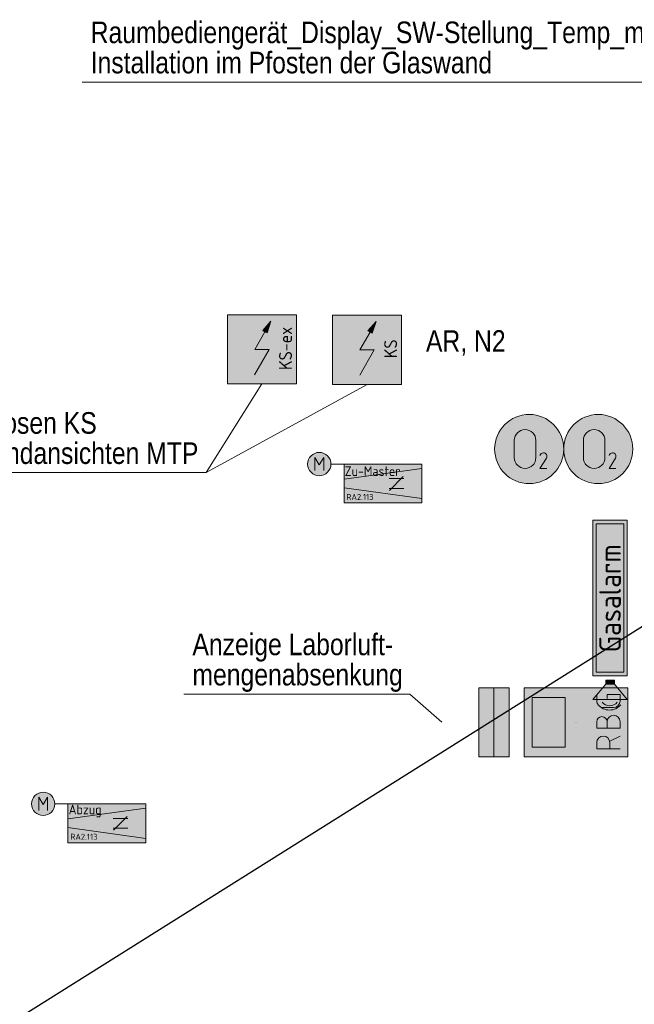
# Model space of a CAD drawing. Header units: metres. Extents: x -21 to 23.3, y 0.3 to 32.8.
# Tile 13 of 15: x 0.4 to 4, y 23.4 to 29.2. Entities that reach past the tile are written whole.
import ezdxf
from ezdxf.enums import TextEntityAlignment as Align

# ---------------------------------------------------------------- set-up
doc = ezdxf.new("R2010")
doc.units = ezdxf.units.M
doc.header["$MEASUREMENT"] = 0
for name, color, linetype, lineweight in [('50', 7, 'Continuous', 0), ('TRI_CONNPTS', 7, 'Continuous', 0), ('TRI_H3D', 7, 'Continuous', 0), ('ZWP_480_SYM_E0', 5, 'Continuous', 13), ('ZWP_480_SYM_GREEN_2D', 7, 'Continuous', 0), ('ZWP_480_SYM_GREEN_3D', 7, 'Continuous', 0), ('ZWP_480_SYM_ORANGE_2D', 7, 'Continuous', 0), ('ZWP_480_TEXT_1_50_TOP', 7, 'Continuous', 0), ('ZWP_480_TEXT_SCHWARZ', 7, 'Continuous', 0)]:
    doc.layers.add(name, color=color, linetype=linetype, lineweight=lineweight)
doc.layers.add('ZWP_480_Wirbereich_4', color=7, linetype='Continuous', lineweight=30, true_color=0xed92f0, transparency=0.6)
doc.layers.get('TRI_CONNPTS').off()
doc.layers.get('TRI_H3D').off()
doc.styles.add('ISOCP', font='isocp.shx')
doc.styles.add('ZWP_1 50', font='ARIALN.TTF', dxfattribs={"height": 0.125})

# ---------------------------------------------------------------- blocks, each defined once
blk = doc.blocks.new('_T3D___1')
at = {"layer": 'ZWP_480_TEXT_1_50_TOP', "linetype": 'Continuous'}
for p, q in [((0.7869, 28.7894, 11.331), (4.4946, 28.7894, 11.331)), ((4.4946, 28.7894, 11.331), (4.8334, 28.2824, 11.331))]:
    blk.add_line(p, q, dxfattribs=at)
at = {"layer": 'ZWP_480_TEXT_1_50_TOP', "linetype": 'Continuous', "style": 'ZWP_1 50'}
for s, p in [('Raumbediengerät_Display_SW-Stellung_Temp_modBus', (0.8369, 29.1394, 11.331)), ('Installation im Pfosten der Glaswand', (0.8369, 28.9644, 11.331))]:
    blk.add_text(s, height=0.125, dxfattribs=at).set_placement(p, align=Align.TOP_LEFT)
blk = doc.blocks.new('*U20')
at = {"color": 5, "linetype": 'Continuous', "lineweight": 13}
for p, q in [((0, -0.0075), (-0.0375, -0.0075)), ((0.0075, -0.0075), (0.0375, -0.0675))]:
    blk.add_line(p, q, dxfattribs=at)
at = {"color": 5, "linetype": 'Continuous', "lineweight": 13, "flags": 128}
blk.add_lwpolyline([(-0.0375, -0.0675), (-0.0375, 0.0675), (0, 0.0675)], dxfattribs=at)
at = {"color": 5, "linetype": 'Continuous', "lineweight": 13, "extrusion": (0, 0, -1)}
blk.add_arc((0, 0.03), 0.0375, 90, 270, dxfattribs=at)
blk = doc.blocks.new('*U21')
at = {"color": 5, "linetype": 'Continuous', "lineweight": 13}
for p, q in [((0, 0.0075), (-0.0375, 0.0075)), ((-0.0375, -0.0675), (0, -0.0675))]:
    blk.add_line(p, q, dxfattribs=at)
at = {"color": 5, "linetype": 'Continuous', "lineweight": 13, "flags": 128}
blk.add_lwpolyline([(0, 0.0675), (-0.0375, 0.0675), (-0.0375, -0.0675)], dxfattribs=at)
at = {"color": 5, "linetype": 'Continuous', "lineweight": 13}
for centre, radius in [((0, 0.0375), 0.03), ((0, -0.03), 0.0375)]:
    blk.add_arc(centre, radius, 270, 90, dxfattribs=at)
blk = doc.blocks.new('*U22')
at = {"color": 5, "linetype": 'Continuous', "lineweight": 13}
for p, q in [((0, 0.0675), (0.0375, 0.0675)), ((-0.0375, -0.03), (-0.0375, 0.03))]:
    blk.add_line(p, q, dxfattribs=at)
at = {"color": 5, "linetype": 'Continuous', "lineweight": 13, "flags": 128}
blk.add_lwpolyline([(0.015, 0.0075), (0.0375, 0.0075), (0.0375, -0.0675), (0, -0.0675)], dxfattribs=at)
at = {"color": 5, "linetype": 'Continuous', "lineweight": 13, "extrusion": (0, 0, -1)}
for centre, start, end in [((0, 0.03), 0, 90), ((0, -0.03), 270, 0)]:
    blk.add_arc(centre, 0.0375, start, end, dxfattribs=at)
blk = doc.blocks.new('ZWP_480_Raumbediegerät_mit_Display_1')
at = {"color": 5, "lineweight": 13, "flags": 128}
blk.add_lwpolyline([(-0.2, 0.3), (0.2, 0.3), (0.2, -0.3), (-0.2, -0.3)], close=True, dxfattribs=at)
at = {"color": 254, "lineweight": 13}
blk.add_solid([(-0.2, 0.3), (0.2, 0.3), (-0.2, -0.3), (0.2, -0.3)], dxfattribs=at)
at = {"color": 5, "lineweight": 13}
blk.add_3dface([(-0.1436, 0.2536), (0.1436, 0.2536), (0.1436, 0.0636), (-0.1436, 0.0636)], dxfattribs=at)
at = {"color": 5, "linetype": 'Continuous', "lineweight": 13}
for name, p in [('*U20', (-0.117, -0.1872)), ('*U21', (0.003, -0.1872)), ('*U22', (0.123, -0.1872))]:
    blk.add_blockref(name, p, dxfattribs=at)
blk = doc.blocks.new('ZWP_480_Raumbediegerät_mit_Display')
at = {"layer": '50'}
for p, q in [((0, 0.001), (0, 0.0013)), ((0, 0, 0.001), (0, 0.0004, 0.001)), ((0, 0), (0, 0.0002)), ((0.001, 0), (0.001, 0.0001)), ((0.2001, 0), (0.2001, 0.0005))]:
    blk.add_line(p, q, dxfattribs=at)
at = {"layer": 'ZWP_480_SYM_E0', "color": 5, "lineweight": 13}
blk.add_blockref('ZWP_480_Raumbediegerät_mit_Display_1', (0, 0), dxfattribs=at)
blk = doc.blocks.new('*U29')
at = {"color": 96, "lineweight": 13}
for p, q in [((-0.0625, -0.05), (-0.0625, 0.05)), ((0.0625, 0.05), (0.0625, -0.05))]:
    blk.add_line(p, q, dxfattribs=at)
at = {"color": 96, "lineweight": 13, "extrusion": (0, 0, -1)}
for centre, start, end in [((0, 0.05), 0, 180), ((0, -0.05), 180, 0)]:
    blk.add_arc(centre, 0.0625, start, end, dxfattribs=at)
blk = doc.blocks.new('*U30')
at = {"color": 96, "linetype": 'Continuous', "lineweight": 13, "flags": 128}
blk.add_lwpolyline([(0.017, 0.0145), (-0.02, -0.045), (0.02, -0.045)], dxfattribs=at)
at = {"color": 96, "linetype": 'Continuous', "lineweight": 13, "extrusion": (0, 0, -1)}
for centre, radius, start, end in [((0.0002, 0.0244), 0.0206, 15.7197, 90.5405), ((-0.0001, 0.0251), 0.0199, 89.7377, 211.9938)]:
    blk.add_arc(centre, radius, start, end, dxfattribs=at)
blk = doc.blocks.new('ZWP_480_Fühler_Gase_O2_1')
at = {"lineweight": 13}
h = blk.add_hatch(color=254, dxfattribs=at)
edge = h.paths.add_edge_path()
edge.add_arc((0, 0), 0.2, 0, 360)
at = {"color": 96, "lineweight": 13}
blk.add_circle((0, 0), 0.2, dxfattribs=at)
blk.add_circle((0, 0), 0.2, dxfattribs=at)
blk.add_blockref('*U29', (-0.024, 0.0001), dxfattribs=at)
at = {"color": 96, "linetype": 'Continuous', "lineweight": 13}
blk.add_blockref('*U30', (0.0825, -0.0671), dxfattribs=at)
at = {"insert": (0.0056, -0.1428), "char_height": 0.15, "attachment_point": 5, "style": 'ISOCP'}
blk.add_mtext('\\H0.5x; ', dxfattribs=at)
blk = doc.blocks.new('ZWP_480_Fühler_Gase_O2')
at = {"layer": 'ZWP_480_SYM_GREEN_2D', "color": 96, "lineweight": 13}
blk.add_blockref('ZWP_480_Fühler_Gase_O2_1', (0, 0), dxfattribs=at)
blk = doc.blocks.new('ZWP_480_Warnleuchte_optisch_GrünRot_1')
at = {"layer": 'ZWP_480_SYM_E0', "color": 5, "lineweight": 13, "extrusion": (0, 0, -1), "flags": 128}
for points in [[(0.2, -0.1188), (-0.2, -0.1188), (-0.2, -0.0308), (0.2, -0.0308)], [(0.2, -0.2068), (-0.2, -0.2068), (-0.2, -0.1188), (0.2, -0.1188)]]:
    blk.add_lwpolyline(points, close=True, dxfattribs=at)
at = {"layer": 'ZWP_480_SYM_E0', "color": 1, "lineweight": 13}
blk.add_solid([(-0.2, -0.1188), (0.2, -0.1188), (-0.2, -0.0308), (0.2, -0.0308)], dxfattribs=at)
at = {"layer": 'ZWP_480_SYM_E0', "color": 96, "lineweight": 13}
blk.add_solid([(-0.2, -0.2068), (0.2, -0.2068), (-0.2, -0.1188), (0.2, -0.1188)], dxfattribs=at)
at = {"layer": 'ZWP_480_SYM_E0', "color": 5, "lineweight": 13}
blk.add_3dface([(-0.2, -0.2068), (0.2, -0.2068), (0.2, -0.1188), (-0.2, -0.1188)], dxfattribs=at)
blk = doc.blocks.new('ZWP_480_Warnleuchte_optisch_GrünRot')
at = {"layer": 'ZWP_480_SYM_E0', "color": 5, "lineweight": 13, "extrusion": (0, 0, -1), "rotation": 270}
blk.add_blockref('ZWP_480_Warnleuchte_optisch_GrünRot_1', (0, 0), dxfattribs=at)
blk = doc.blocks.new('ZWP_480_Autarke_Anlage_1')
at = {"lineweight": 13, "extrusion": (0, 0, -1)}
blk.add_hatch(color=5, dxfattribs=at).paths.add_polyline_path([(-0.0294, -0.1046), (-0.0524, -0.0355), (-0.0046, -0.0904), (-0.017, -0.0975)])
at = {"color": 5, "lineweight": 13}
for p, q in [((-0.0417, -0.2), (0.017, -0.0975)), ((-0.0424, -0.347), (0.0417, -0.2)), ((-0.0417, -0.2), (0.0417, -0.2))]:
    blk.add_line(p, q, dxfattribs=at)
at = {"color": 5, "lineweight": 13, "flags": 128}
for points in [[(-0.2, -0.4), (-0.2, 0), (0.2, 0), (0.2, -0.4)], [(0.0046, -0.0904), (0.0524, -0.0355), (0.0294, -0.1046), (0.017, -0.0975)]]:
    blk.add_lwpolyline(points, close=True, dxfattribs=at)
at = {"color": 254, "lineweight": 13, "extrusion": (0, 0, -1)}
blk.add_solid([(0.2, -0.4), (0.2, 0), (-0.2, -0.4), (-0.2, 0)], dxfattribs=at)
at = {"color": 7, "insert": (0.1365, -0.1944), "char_height": 0.15, "attachment_point": 5, "rotation": 90, "style": 'ISOCP'}
blk.add_mtext('\\H0.5x;\\C7;KS-ex', dxfattribs=at)
blk = doc.blocks.new('ZWP_480_Autarke_Anlage')
at = {"layer": 'ZWP_480_SYM_E0', "color": 5, "lineweight": 13}
blk.add_blockref('ZWP_480_Autarke_Anlage_1', (0, 0), dxfattribs=at)
blk = doc.blocks.new('ZWP_480_Autarke_Anlage_1_1')
at = {"lineweight": 13, "extrusion": (0, 0, -1)}
blk.add_hatch(color=5, dxfattribs=at).paths.add_polyline_path([(-0.0294, -0.1046), (-0.0524, -0.0355), (-0.0046, -0.0904), (-0.017, -0.0975)])
at = {"color": 5, "lineweight": 13}
for p, q in [((-0.0417, -0.2), (0.017, -0.0975)), ((-0.0424, -0.347), (0.0417, -0.2)), ((-0.0417, -0.2), (0.0417, -0.2))]:
    blk.add_line(p, q, dxfattribs=at)
at = {"color": 5, "lineweight": 13, "flags": 128}
for points in [[(-0.2, -0.4), (-0.2, 0), (0.2, 0), (0.2, -0.4)], [(0.0046, -0.0904), (0.0524, -0.0355), (0.0294, -0.1046), (0.017, -0.0975)]]:
    blk.add_lwpolyline(points, close=True, dxfattribs=at)
at = {"color": 254, "lineweight": 13, "extrusion": (0, 0, -1)}
blk.add_solid([(0.2, -0.4), (0.2, 0), (-0.2, -0.4), (-0.2, 0)], dxfattribs=at)
at = {"color": 7, "insert": (0.1365, -0.1944), "char_height": 0.15, "attachment_point": 5, "rotation": 90, "style": 'ISOCP'}
blk.add_mtext('\\H0.5x;\\C7;KS', dxfattribs=at)
blk = doc.blocks.new('ZWP_480_Autarke_Anlage_2')
at = {"layer": 'ZWP_480_SYM_E0', "color": 5, "lineweight": 13}
blk.add_blockref('ZWP_480_Autarke_Anlage_1_1', (0, 0), dxfattribs=at)
blk = doc.blocks.new('_T3D___11')
at = {"layer": 'ZWP_480_TEXT_1_50_TOP', "linetype": 'Continuous'}
for p, q in [((-0.05, -0.35), (1.2583, -0.35)), ((1.2583, -0.35), (1.4446, -0.5136))]:
    blk.add_line(p, q, dxfattribs=at)
at = {"layer": 'ZWP_480_TEXT_1_50_TOP', "linetype": 'Continuous', "style": 'ZWP_1 50'}
for s, p in [('Anzeige Laborluft- ', (0, 0)), ('mengenabsenkung', (0, -0.175))]:
    blk.add_text(s, height=0.125, dxfattribs=at).set_placement(p, align=Align.TOP_LEFT)
blk = doc.blocks.new('_T3D___29')
at = {"layer": 'ZWP_480_TEXT_1_50_TOP', "linetype": 'Continuous'}
for p, q in [((1.5141, 26.5201, 11.8267), (1.8377, 27.0332, 11.8257)), ((-0.4422, 26.5201, 11.8267), (1.5141, 26.5201, 11.8267))]:
    blk.add_line(p, q, dxfattribs=at)
at = {"layer": 'ZWP_480_TEXT_1_50_TOP', "linetype": 'Continuous', "style": 'ZWP_1 50'}
for s, p in [('Anschlussdosen KS', (-0.3922, 26.8701, 11.8267)), ('Höhe lt. Wandansichten MTP', (-0.3922, 26.6951, 11.8267))]:
    blk.add_text(s, height=0.125, dxfattribs=at).set_placement(p, align=Align.TOP_LEFT)
blk = doc.blocks.new('ZWP_480_Warntransparent_opt_akust_1_1')
at = {"layer": 'ZWP_480_SYM_GREEN_3D', "lineweight": 13}
blk.add_hatch(color=254, dxfattribs=at).paths.add_polyline_path([(0, -0.1), (0, 0.1), (0.088, 0.025), (0.088, -0.025)])
at = {"layer": 'ZWP_480_SYM_GREEN_2D', "color": 96, "lineweight": 13, "flags": 128}
blk.add_lwpolyline([(1.0389, 0.1), (1.0389, -0.1), (0.1374, -0.1), (0.1374, 0.1)], close=True, dxfattribs=at)
at = {"layer": 'ZWP_480_SYM_GREEN_2D', "color": 254, "lineweight": 13, "extrusion": (0, 0, -1)}
blk.add_solid([(-1.0389, 0.1), (-1.0389, -0.1), (-0.1374, 0.1), (-0.1374, -0.1)], dxfattribs=at)
at = {"layer": 'ZWP_480_SYM_GREEN_2D', "color": 96, "lineweight": 13}
blk.add_3dface([(1.0172, -0.0806), (0.1592, -0.0806), (0.1592, 0.0806), (1.0172, 0.0806)], dxfattribs=at)
at = {"layer": 'ZWP_480_SYM_GREEN_3D', "color": 96, "lineweight": 13, "flags": 128}
for points in [[(0, 0.1), (0, -0.1), (0.088, -0.025), (0.088, 0.025)], [(0.113, -0.025), (0.113, 0.025), (0.088, 0.025), (0.088, -0.025)]]:
    blk.add_lwpolyline(points, close=True, dxfattribs=at)
at = {"layer": 'ZWP_480_SYM_GREEN_3D', "color": 96, "lineweight": 13}
for centre, radius in [((0.0241, 0.0032), 0.0852), ((0.0201, 0.0022), 0.0568)]:
    blk.add_arc(centre, radius, 129.5443, 230.4557, dxfattribs=at)
at = {"layer": 'ZWP_480_SYM_GREEN_3D', "color": 254, "lineweight": 13}
blk.add_solid([(0.113, -0.025), (0.113, 0.025), (0.088, -0.025), (0.088, 0.025)], dxfattribs=at)
at = {"layer": 'ZWP_480_SYM_GREEN_2D', "insert": (0.586, 0), "char_height": 0.125, "attachment_point": 5, "style": 'ISOCP'}
blk.add_mtext('Gasalarm', dxfattribs=at)
blk = doc.blocks.new('ZWP_480_Warntransparent_opt_akust_2')
at = {"layer": 'ZWP_480_SYM_GREEN_3D', "color": 96, "lineweight": 13, "rotation": 90}
blk.add_blockref('ZWP_480_Warntransparent_opt_akust_1_1', (0, 0), dxfattribs=at)
blk = doc.blocks.new('ZWP_480_VVR_klein_L_1')
at = {"lineweight": 13}
h = blk.add_hatch(color=254, dxfattribs=at)
edge = h.paths.add_edge_path()
edge.add_arc((-0.368, 0.1124), 0.0675, 0, 360)
at = {"color": 30, "lineweight": 13}
for p, q in [((-0.3931, 0.0744), (-0.3931, 0.1503)), ((-0.3931, 0.1503), (-0.3678, 0.1081)), ((-0.3678, 0.1081), (-0.3425, 0.1503)), ((-0.3425, 0.1503), (-0.3425, 0.0744)), ((-0.2245, 0.1124), (-0.3005, 0.1124)), ((-0.2245, 0.0251), (0.2255, 0.0873)), ((0.037, 0.0281), (0.1214, 0.0281)), ((0.038, -0.0398), (0.1175, 0.0397)), ((-0.2245, -0.0252), (0.2255, -0.0874)), ((0.037, -0.0282), (0.1214, -0.0282))]:
    blk.add_line(p, q, dxfattribs=at)
at = {"color": 30, "lineweight": 13, "flags": 128}
blk.add_lwpolyline([(-0.2245, 0.1124), (0.2255, 0.1124), (0.2255, -0.1126), (-0.2245, -0.1126)], close=True, dxfattribs=at)
at = {"color": 30, "lineweight": 13}
blk.add_circle((-0.368, 0.1124), 0.0675, dxfattribs=at)
at = {"color": 254, "lineweight": 13, "extrusion": (0, 0, -1)}
blk.add_solid([(0.2245, 0.1124), (-0.2255, 0.1124), (0.2245, -0.1126), (-0.2255, -0.1126)], dxfattribs=at)
at = {"char_height": 0.10125, "attachment_point": 4, "style": 'ISOCP'}
for s, insert in [('\\H0.555556x;Zu-Master', (-0.2206, 0.0714)), ('\\H0.345679x;RA2.113', (-0.2112, -0.0782))]:
    blk.add_mtext(s, dxfattribs=dict(at, insert=insert))
blk = doc.blocks.new('ZWP_480_VVR_klein_L')
at = {"layer": 'ZWP_480_SYM_ORANGE_2D', "color": 30, "lineweight": 13}
blk.add_blockref('ZWP_480_VVR_klein_L_1', (0, 0), dxfattribs=at)
blk = doc.blocks.new('ZWP_480_VVR_klein_L_1_1')
at = {"lineweight": 13}
h = blk.add_hatch(color=254, dxfattribs=at)
edge = h.paths.add_edge_path()
edge.add_arc((-0.368, 0.1124), 0.0675, 0, 360)
at = {"color": 30, "lineweight": 13}
for p, q in [((-0.3931, 0.0744), (-0.3931, 0.1503)), ((-0.3931, 0.1503), (-0.3678, 0.1081)), ((-0.3678, 0.1081), (-0.3425, 0.1503)), ((-0.3425, 0.1503), (-0.3425, 0.0744)), ((-0.2245, 0.1124), (-0.3005, 0.1124)), ((-0.2245, 0.0251), (0.2255, 0.0873)), ((0.037, 0.0281), (0.1214, 0.0281)), ((0.038, -0.0398), (0.1175, 0.0397)), ((-0.2245, -0.0252), (0.2255, -0.0874)), ((0.037, -0.0282), (0.1214, -0.0282))]:
    blk.add_line(p, q, dxfattribs=at)
at = {"color": 30, "lineweight": 13, "flags": 128}
blk.add_lwpolyline([(-0.2245, 0.1124), (0.2255, 0.1124), (0.2255, -0.1126), (-0.2245, -0.1126)], close=True, dxfattribs=at)
at = {"color": 30, "lineweight": 13}
blk.add_circle((-0.368, 0.1124), 0.0675, dxfattribs=at)
at = {"color": 254, "lineweight": 13, "extrusion": (0, 0, -1)}
blk.add_solid([(0.2245, 0.1124), (-0.2255, 0.1124), (0.2245, -0.1126), (-0.2255, -0.1126)], dxfattribs=at)
at = {"char_height": 0.10125, "attachment_point": 4, "style": 'ISOCP'}
for s, insert in [('\\H0.555556x;Abzug', (-0.2206, 0.0714)), ('\\H0.345679x;RA2.113', (-0.2112, -0.0782))]:
    blk.add_mtext(s, dxfattribs=dict(at, insert=insert))
blk = doc.blocks.new('ZWP_480_VVR_klein_L_2')
at = {"layer": 'ZWP_480_SYM_ORANGE_2D', "color": 30, "lineweight": 13}
blk.add_blockref('ZWP_480_VVR_klein_L_1_1', (0, 0), dxfattribs=at)

msp = doc.modelspace()

# ---------------------------------------------------------------- linework, layer by layer
at = {"layer": 'ZWP_480_TEXT_1_50_TOP', "linetype": 'Continuous'}
msp.add_line((1.50479, 26.52802, 11.33068), (2.43702, 27.03892, 11.32972), dxfattribs=at)
at = {"layer": 'ZWP_480_Wirbereich_4'}
msp.add_line((-1.425, 22.2125), (8.59311, 28.50577), dxfattribs=at)

# ---------------------------------------------------------------- block references
at = {"layer": '50', "rotation": 90}
msp.add_blockref('ZWP_480_Raumbediegerät_mit_Display', (3.64722, 25.08219, 11.33), dxfattribs=at)
at = {"layer": 'TRI_CONNPTS'}
for name, p in [('ZWP_480_Autarke_Anlage', (1.82838, 27.44117, 11.33)), ('ZWP_480_Autarke_Anlage_2', (2.43702, 27.43892, 11.33)), ('ZWP_480_Fühler_Gase_O2', (3.37568, 26.66444, 11.33)), ('ZWP_480_Fühler_Gase_O2', (3.77568, 26.66444, 11.33)), ('ZWP_480_VVR_klein_L', (2.5283, 26.4649, 11.331)), ('ZWP_480_Warntransparent_opt_akust_2', (3.84381, 25.21414, 11.33)), ('ZWP_480_Warnleuchte_optisch_GrünRot', (3.05245, 25.08219, 11.331)), ('ZWP_480_VVR_klein_L_2', (0.93004, 24.49757, 11.331))]:
    msp.add_blockref(name, p, dxfattribs=at)
at = {"layer": 'TRI_H3D', "color": 7, "linetype": 'Continuous', "lineweight": 0}
for name, p in [('_T3D___1', (0, 0)), ('_T3D___29', (-0.00935, 0.00796, -0.49573)), ('_T3D___11', (1.42586, 25.59583, 11.331))]:
    msp.add_blockref(name, p, dxfattribs=at)

# ---------------------------------------------------------------- texts
at = {"layer": 'ZWP_480_TEXT_SCHWARZ', "linetype": 'Continuous', "style": 'ZWP_1 50'}
msp.add_text('AR, N2', height=0.125, dxfattribs=at).set_placement((2.77793, 27.35253, 11.331), align=Align.TOP_LEFT)

doc.saveas('drawing.dxf')
